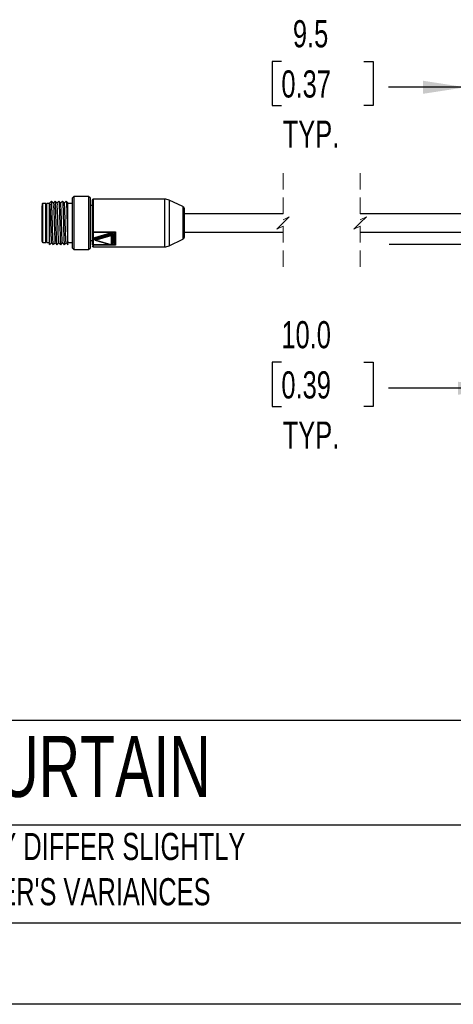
# Model space of a CAD drawing. Header units: millimetres. Extents: x 0 to 1083, y 0 to 756.
# Tile 2 of 10: x 275 to 393, y 0 to 269. Entities that reach past the tile are written whole.
import ezdxf

# ---------------------------------------------------------------- set-up
doc = ezdxf.new("R2010")
doc.units = ezdxf.units.MM
doc.header["$LTSCALE"] = 3.5
doc.linetypes.add('CENTERX2', pattern=[20.32, 12.7, -2.54, 2.54, -2.54])
doc.linetypes.add('HIDDEN', pattern=[1.905, 1.27, -0.635])
doc.layers.add('DIMENSIONS', color=140, linetype='Continuous', lineweight=25)
doc.layers.add('TEXT', color=140, linetype='Continuous', lineweight=25)
doc.styles.add('SLDTEXTSTYLE0', font='TXT', dxfattribs={"width": 0.7})
doc.dimstyles.new('SLDDIMSTYLE1', dxfattribs={"dimtxt": 7.553027, "dimasz": 11.557, "dimexe": 0, "dimexo": 0.0625, "dimgap": 1.888257, "dimtad": 0, "dimtih": 1, "dimtoh": 1, "dimrnd": 1e-09, "dimzin": 4, "dimdsep": 46, "dimtxsty": 'SLDTEXTSTYLE0', "dimsah": 1, "dimcen": 0.09, "dimadec": 0, "dimazin": 1, "dimtfac": 1, "dimtmove": 0, "dimatfit": 0, "dimfxl": 0, "dimfrac": 2, "dimtolj": 1, "dimtzin": 12, "dimarcsym": 0})
doc.dimstyles.new('SLDDIMSTYLE3', dxfattribs={"dimtxt": 7.553027, "dimasz": 11.557, "dimexe": 0, "dimexo": 0.0625, "dimgap": 1.888257, "dimtad": 0, "dimtih": 1, "dimtoh": 1, "dimrnd": 1e-09, "dimzin": 12, "dimdsep": 46, "dimtxsty": 'SLDTEXTSTYLE0', "dimsah": 1, "dimcen": 0.09, "dimadec": 0, "dimazin": 3, "dimtfac": 1, "dimtmove": 0, "dimatfit": 0, "dimfxl": 0, "dimfrac": 2, "dimtolj": 1, "dimtzin": 12, "dimarcsym": 0})

# ---------------------------------------------------------------- blocks, each defined once
blk = doc.blocks.new('SW_BROKEN_VIEW_1')
at = {"color": 0, "linetype": 'CENTERX2'}
blk.add_line((-30.28, -7.89), (191.76, -7.89), dxfattribs=at)
blk = doc.blocks.new('_D_7')
at = {"layer": 'DIMENSIONS'}
for p, q in [((396.63, 227.37), (396.63, 261.29)), ((406.13, 211.8), (406.13, 261.29)), ((346.46, 257.25), (343.92, 257.25)), ((343.92, 257.25), (343.92, 245.24)), ((368.9, 257.25), (371.44, 257.25)), ((371.44, 257.25), (371.44, 245.24)), ((396.63, 250.18), (375.67, 250.18)), ((406.13, 250.18), (428.36, 250.18)), ((343.92, 245.24), (346.46, 245.24)), ((371.44, 245.24), (368.9, 245.24))]:
    blk.add_line(p, q, dxfattribs=at)
for points in [[(396.63, 250.18), (385.08, 251.96), (385.08, 248.4)], [(406.13, 250.18), (417.69, 248.4), (417.69, 251.96)]]:
    blk.add_solid(points, dxfattribs=at)
at = {"layer": 'DIMENSIONS', "char_height": 7.408, "attachment_point": 1, "style": 'SLDTEXTSTYLE0'}
for s, insert in [('9.5', (349.6, 268.49)), ('0.37', (346.46, 254.79)), ('TYP.', (346.82, 241.1))]:
    blk.add_mtext(s, dxfattribs=dict(at, insert=insert))
blk = doc.blocks.new('_D_8')
at = {"layer": 'DIMENSIONS'}
for p, q in [((406.13, 202.91), (406.13, 156.97)), ((416.13, 202.91), (416.13, 156.97)), ((346.46, 175.15), (343.92, 175.15)), ((343.92, 175.15), (343.92, 163.14)), ((368.9, 175.15), (371.44, 175.15)), ((371.44, 175.15), (371.44, 163.14)), ((406.13, 168.08), (375.67, 168.08)), ((416.13, 168.08), (438.36, 168.08)), ((343.92, 163.14), (346.46, 163.14)), ((371.44, 163.14), (368.9, 163.14))]:
    blk.add_line(p, q, dxfattribs=at)
for points in [[(406.13, 168.08), (394.58, 169.86), (394.58, 166.3)], [(416.13, 168.08), (427.69, 166.3), (427.69, 169.86)]]:
    blk.add_solid(points, dxfattribs=at)
at = {"layer": 'DIMENSIONS', "char_height": 7.408, "attachment_point": 1, "style": 'SLDTEXTSTYLE0'}
for s, insert in [('10.0', (346.46, 186.39)), ('0.39', (346.46, 172.69)), ('TYP.', (346.82, 159))]:
    blk.add_mtext(s, dxfattribs=dict(at, insert=insert))

msp = doc.modelspace()

# ---------------------------------------------------------------- linework, layer by layer
at = {"color": 7, "linetype": 'HIDDEN', "lineweight": 18}
for p, q in [((346.919, 226.783), (346.919, 214.021)), ((367.919, 226.783), (367.919, 214.021)), ((346.919, 213.17), (345.217, 211.469)), ((345.217, 211.469), (346.919, 212.319)), ((346.919, 214.021), (348.62, 214.872)), ((348.62, 214.872), (346.919, 213.17)), ((346.919, 212.319), (346.919, 199.558)), ((367.919, 213.17), (366.217, 211.469)), ((366.217, 211.469), (367.919, 212.319)), ((367.919, 214.021), (369.62, 214.872)), ((369.62, 214.872), (367.919, 213.17)), ((367.919, 212.319), (367.919, 199.558))]:
    msp.add_line(p, q, dxfattribs=at)
for p, q in [((289.938, 220.42), (289.438, 219.92)), ((293.938, 220.42), (289.938, 220.42)), ((289.938, 220.42), (289.938, 205.92)), ((294.438, 219.92), (293.938, 220.42)), ((293.938, 220.42), (293.938, 205.92)), ((281.238, 216.777), (281.238, 217.855)), ((282.238, 218.47), (281.438, 218.47)), ((281.438, 209.423), (281.438, 218.47)), ((282.538, 218.47), (282.238, 218.17)), ((282.238, 207.87), (282.238, 218.47)), ((283.238, 218.47), (282.538, 218.47)), ((282.538, 207.87), (282.538, 218.47)), ((283.238, 207.933), (283.238, 218.651)), ((288.238, 207.909), (288.238, 218.594)), ((289.438, 218.47), (288.238, 218.47)), ((289.438, 219.92), (289.438, 206.42)), ((294.438, 206.42), (294.438, 219.92)), ((294.938, 217.92), (294.438, 217.92)), ((314.606, 219.67), (295.138, 219.67)), ((295.138, 219.67), (295.138, 210.753)), ((314.606, 219.67), (314.606, 206.67)), ((319.649, 217.629), (315.874, 219.389)), ((315.874, 219.389), (315.874, 213.17)), ((319.649, 217.629), (319.649, 213.17)), ((281.238, 208.07), (281.238, 216.777)), ((346.919, 215.67), (319.938, 215.67)), ((396.634, 215.67), (367.919, 215.67)), ((315.874, 213.17), (315.874, 206.951)), ((319.649, 213.17), (319.649, 208.712)), ((294.938, 210.827), (294.938, 210.794)), ((294.938, 210.794), (294.938, 207.344)), ((295.138, 210.753), (301.238, 210.753)), ((295.138, 210.753), (295.138, 210.652)), ((295.138, 210.652), (301.048, 210.652)), ((295.138, 210.652), (295.138, 207.203)), ((295.604, 209.189), (299.884, 210.45)), ((299.961, 210.178), (295.681, 208.917)), ((295.681, 208.775), (299.961, 210.036)), ((295.758, 208.503), (300.038, 209.764)), ((299.961, 210.178), (299.961, 210.036)), ((300.038, 209.764), (300.038, 207.242)), ((300.238, 209.906), (300.238, 210.047)), ((300.238, 209.906), (300.238, 207.384)), ((300.438, 210.189), (300.438, 207.667)), ((301.048, 210.652), (301.238, 210.753)), ((301.238, 210.753), (301.124, 210.585)), ((301.238, 210.753), (301.238, 207.136)), ((319.938, 210.67), (346.919, 210.67)), ((367.919, 210.67), (396.634, 210.67)), ((281.438, 207.87), (281.438, 209.423)), ((281.438, 207.87), (282.238, 207.87)), ((282.238, 208.17), (282.538, 207.87)), ((282.538, 207.87), (283.238, 207.87)), ((288.238, 207.87), (289.438, 207.87)), ((294.438, 208.42), (294.938, 208.42)), ((294.938, 207.344), (294.938, 207.322)), ((294.938, 207.322), (294.938, 207.156)), ((295.138, 207.203), (295.138, 207.136)), ((299.944, 207.203), (295.138, 207.203)), ((301.238, 207.136), (295.138, 207.136)), ((295.138, 207.136), (295.138, 206.67)), ((295.558, 208.787), (295.559, 208.787)), ((295.558, 208.786), (295.558, 208.645)), ((295.681, 208.917), (295.681, 208.775)), ((295.701, 208.453), (299.981, 207.192)), ((300.038, 207.242), (295.758, 208.503)), ((301.048, 207.203), (300.119, 207.203)), ((301.238, 207.136), (301.048, 207.203)), ((301.124, 207.231), (301.238, 207.136)), ((315.874, 206.951), (319.649, 208.712)), ((289.438, 206.42), (289.938, 205.92)), ((289.938, 205.92), (293.938, 205.92)), ((293.938, 205.92), (294.438, 206.42)), ((295.138, 206.67), (314.606, 206.67))]:
    msp.add_line(p, q)
at = {"color": 7, "linetype": 'Continuous'}
msp.add_line((977.909, 0.009), (0.009, 0.009), dxfattribs=at)
at = {"flags": 128}
for points in [[(281.438, 218.47), (281.399, 218.466), (281.361, 218.455), (281.327, 218.437), (281.296, 218.412), (281.272, 218.381), (281.253, 218.347), (281.242, 218.309), (281.238, 218.27), (281.238, 218.264), (281.238, 218.244), (281.238, 218.212), (281.238, 218.166), (281.238, 218.108), (281.238, 218.037), (281.238, 217.954), (281.238, 217.858)], [(283.807, 219.098), (283.555, 218.844), (283.303, 218.59)], [(284.319, 218.589), (284.067, 218.843), (283.815, 219.098)], [(284.807, 219.098), (284.555, 218.844), (284.311, 218.597)], [(285.318, 218.59), (285.066, 218.844), (284.814, 219.098)], [(285.81, 219.102), (285.556, 218.845), (285.31, 218.597)], [(286.318, 218.59), (286.066, 218.844), (285.814, 219.098)], [(286.811, 219.103), (286.557, 218.847), (286.31, 218.597)], [(287.318, 218.59), (287.066, 218.844), (286.814, 219.099)], [(287.81, 219.102), (287.556, 218.846), (287.31, 218.597)], [(288.318, 218.59), (288.066, 218.844), (287.814, 219.099)], [(294.938, 210.827), (294.942, 210.813), (294.953, 210.799), (294.972, 210.786), (294.996, 210.775), (295.027, 210.766), (295.061, 210.759), (295.099, 210.754), (295.138, 210.753)], [(300.238, 210.047), (300.232, 210.082), (300.214, 210.114), (300.186, 210.142), (300.149, 210.165), (300.105, 210.18), (300.057, 210.188), (300.008, 210.187), (299.961, 210.178)], [(299.961, 210.036), (300.008, 210.046), (300.057, 210.047), (300.105, 210.039), (300.149, 210.023), (300.186, 210.001), (300.214, 209.973), (300.232, 209.94), (300.238, 209.906)], [(283.314, 207.242), (283.566, 207.496), (283.811, 207.743)], [(283.803, 207.751), (284.055, 207.497), (284.307, 207.242)], [(284.318, 207.247), (284.57, 207.502), (284.81, 207.744)], [(284.803, 207.751), (285.055, 207.496), (285.307, 207.242)], [(285.314, 207.242), (285.566, 207.497), (285.81, 207.743)], [(285.802, 207.752), (286.056, 207.495), (286.31, 207.239)], [(286.314, 207.242), (286.566, 207.496), (286.81, 207.743)], [(286.803, 207.75), (287.057, 207.494), (287.311, 207.237)], [(287.314, 207.242), (287.566, 207.496), (287.81, 207.743)], [(287.802, 207.752), (288.056, 207.495), (288.31, 207.239)], [(295.701, 208.453), (295.704, 208.452), (295.715, 208.455), (295.728, 208.464), (295.743, 208.481), (295.758, 208.503)], [(299.981, 207.192), (299.983, 207.191), (299.995, 207.194), (300.008, 207.203), (300.023, 207.22), (300.038, 207.242)]]:
    msp.add_lwpolyline(points, dxfattribs=at)
for centre, radius, start, end in [((295.138, 219.47), 0.2, 90.01409, 179.99365), ((314.606, 216.67), 3, 64.99944, 90.00045), ((319.438, 217.176), 0.5, 0.00393, 65.00223), ((295.113, 210.829), 0.179, 191.41287, 278.05114), ((299.344, 210.15), 0.617, 2.55066, 29.02278), ((300.577, 210.064), 0.617, 182.55512, 209.04157), ((300.063, 209.941), 0.179, 261.9487, 348.5872), ((300.413, 210.012), 0.179, 81.96015, 168.55966), ((281.438, 208.07), 0.2, 180.00623, 270.00327), ((295.113, 207.38), 0.179, 191.41286, 278.05122), ((295.131, 207.33), 0.193, 182.20135, 272.05132), ((295.138, 206.87), 0.2, 180.00624, 269.98619), ((295.708, 208.768), 0.151, 100.20786, 173.16133), ((295.708, 208.627), 0.151, 100.20796, 173.16128), ((295.758, 208.645), 0.2, 179.98633, 253.59408), ((295.065, 208.889), 0.617, 2.55513, 29.04155), ((296.298, 208.803), 0.617, 182.55066, 209.02276), ((300.063, 207.419), 0.179, 261.94877, 348.58714), ((300.413, 207.49), 0.179, 81.96022, 168.5596), ((314.606, 209.67), 3, 269.99937, 295.00072), ((319.438, 209.165), 0.5, 294.99772, 359.99615)]:
    msp.add_arc(centre, radius, start, end)
for points, knots in [([(283.306, 218.532), (283.319, 218.514), (283.463, 218.319), (283.335, 217.626), (283.489, 216.546), (283.494, 215.042), (283.558, 213.355), (283.608, 211.642), (283.645, 210.095), (283.727, 208.891), (283.708, 208.152), (283.792, 207.853), (283.806, 207.803)], [0, 0, 0, 0, 0.0061352, 0.0672567, 0.1754851, 0.3190421, 0.4823522, 0.6476085, 0.7967534, 0.9135963, 0.9854501, 1, 1, 1, 1]), ([(284.302, 207.28), (284.293, 207.304), (284.234, 207.46), (284.249, 207.873), (284.189, 208.563), (284.165, 209.51), (284.125, 210.651), (284.091, 211.928), (284.054, 213.273), (284.018, 214.612), (283.985, 215.874), (283.94, 216.986), (283.929, 217.905), (283.842, 218.54), (283.897, 218.937), (283.813, 219.054), (283.803, 219.068)], [0, 0, 0, 0, 0.0066125, 0.0421474, 0.1022383, 0.1837267, 0.2821977, 0.3923803, 0.5083346, 0.6237966, 0.7326022, 0.8288033, 0.9073497, 0.9638667, 0.9955379, 1, 1, 1, 1]), ([(284.316, 218.52), (284.327, 218.498), (284.439, 218.267), (284.361, 217.581), (284.481, 216.453), (284.501, 214.939), (284.559, 213.242), (284.612, 211.536), (284.644, 210.004), (284.738, 208.83), (284.7, 208.119), (284.793, 207.848), (284.806, 207.811)], [0, 0, 0, 0, 0.0069005, 0.0714304, 0.1826089, 0.3282879, 0.4926329, 0.6577666, 0.805628, 0.9201392, 0.9889159, 1, 1, 1, 1]), ([(285.31, 207.269), (285.308, 207.263), (285.274, 207.066), (285.217, 208.494), (285.174, 209.165), (285.114, 211.344), (285.054, 213.413), (285.008, 215.572), (284.919, 217.328), (284.93, 218.449), (284.836, 218.933), (284.818, 219.025)], [0, 0, 0, 0, 0.001575, 0.0490971, 0.1655743, 0.3334335, 0.5271591, 0.717283, 0.8748857, 0.9760208, 1, 1, 1, 1]), ([(285.806, 207.757), (285.787, 207.86), (285.72, 208.244), (285.704, 209.069), (285.643, 210.321), (285.598, 211.873), (285.553, 213.562), (285.487, 215.201), (285.491, 216.658), (285.32, 217.672), (285.473, 218.348), (285.324, 218.512), (285.315, 218.522)], [0, 0, 0, 0, 0.0290618, 0.1083397, 0.2288147, 0.3779239, 0.5400612, 0.6982637, 0.8360005, 0.9388916, 0.9962336, 1, 1, 1, 1]), ([(285.818, 219.062), (285.821, 219.068), (285.871, 219.187), (285.862, 218.379), (285.932, 217.963), (285.958, 216.705), (286.005, 215.396), (286.045, 213.84), (286.088, 212.265), (286.13, 210.724), (286.171, 209.456), (286.214, 208.235), (286.247, 207.882), (286.284, 207.156), (286.308, 207.249), (286.309, 207.25)], [0, 0, 0, 0, 0.0016287, 0.0309876, 0.095546, 0.1905857, 0.308962, 0.4417227, 0.5788961, 0.7101293, 0.8255204, 0.9164187, 0.9759658, 0.9997881, 1, 1, 1, 1]), ([(286.806, 207.809), (286.801, 207.803), (286.68, 207.663), (286.799, 208.729), (286.642, 209.317), (286.644, 210.864), (286.577, 212.414), (286.535, 214.146), (286.479, 215.666), (286.448, 217.186), (286.369, 217.696), (286.376, 218.711), (286.318, 218.56), (286.315, 218.551)], [0, 0, 0, 0, 0.00227618, 0.04910558, 0.14284202, 0.27378661, 0.42827513, 0.59014449, 0.74245124, 0.86927861, 0.95739885, 0.99771785, 1, 1, 1, 1]), ([(286.81, 219.04), (286.818, 219.043), (286.968, 219.094), (286.791, 218.321), (286.976, 217.739), (286.951, 216.473), (287.017, 215.102), (287.052, 213.535), (287.096, 211.955), (287.14, 210.464), (287.173, 209.176), (287.234, 208.194), (287.233, 207.586), (287.296, 207.328), (287.309, 207.274)], [0, 0, 0, 0, 0.00214324, 0.03875005, 0.1100469, 0.21069586, 0.33317044, 0.46823439, 0.60568847, 0.73520504, 0.84699418, 0.93263806, 0.98575766, 1, 1, 1, 1]), ([(287.805, 207.815), (287.793, 207.843), (287.695, 208.083), (287.749, 208.753), (287.646, 209.864), (287.62, 211.339), (287.564, 212.999), (287.514, 214.679), (287.474, 216.202), (287.405, 217.403), (287.404, 218.16), (287.331, 218.486), (287.315, 218.556)], [0, 0, 0, 0, 0.0083318, 0.0721712, 0.180539, 0.3221604, 0.4822501, 0.6440662, 0.7906682, 0.9067316, 0.9801699, 1, 1, 1, 1]), ([(287.808, 219.055), (287.82, 219.037), (287.924, 218.871), (287.849, 218.335), (287.958, 217.468), (287.969, 216.242), (288.022, 214.799), (288.061, 213.228), (288.103, 211.654), (288.146, 210.195), (288.185, 208.959), (288.221, 208.223), (288.237, 207.909)], [0, 0, 0, 0, 0.0059574, 0.0520999, 0.1341125, 0.2458329, 0.3788296, 0.5231219, 0.6678129, 0.8019938, 0.9155886, 1, 1, 1, 1]), ([(294.938, 219.362), (294.938, 219.364), (294.938, 219.681), (294.938, 217.591), (294.938, 216.757), (294.938, 214.48), (294.938, 212.613), (294.938, 211.38), (294.938, 210.827)], [0, 0, 0, 0, 0.0006995, 0.1105388, 0.3186703, 0.5700423, 0.8072281, 1, 1, 1, 1]), ([(319.938, 217.159), (319.938, 217.16), (319.938, 217.186), (319.938, 217.063), (319.938, 217.023), (319.938, 216.955), (319.938, 216.859), (319.938, 216.732), (319.938, 216.439), (319.938, 216.077), (319.938, 215.675), (319.938, 215.306), (319.938, 215.011), (319.938, 214.784), (319.938, 214.7), (319.938, 214.669), (319.938, 214.655), (319.938, 214.649), (319.938, 214.647), (319.938, 214.645), (319.938, 214.645), (319.938, 214.3), (319.938, 213.703), (319.938, 212.947), (319.938, 212.416), (319.938, 212.082), (319.938, 211.866), (319.938, 211.629), (319.938, 211.364), (319.938, 210.909), (319.938, 210.477), (319.938, 210.065), (319.938, 209.8), (319.938, 209.625), (319.938, 209.506), (319.938, 209.469), (319.938, 209.456), (319.938, 209.45), (319.938, 209.448), (319.938, 209.447), (319.938, 209.446), (319.938, 209.446), (319.938, 209.36), (319.938, 209.272), (319.938, 209.184), (319.938, 209.182)], [0, 0, 0, 0, 0.0006157, 0.0090232, 0.0201517, 0.0270204, 0.0328612, 0.0565212, 0.0744422, 0.1432092, 0.1922519, 0.225343, 0.2819071, 0.3032445, 0.3104639, 0.3136174, 0.3149683, 0.3155528, 0.3158079, 0.3159197, 0.3159688, 0.3160073, 0.4453952, 0.5401619, 0.6003289, 0.6445527, 0.6656741, 0.6815385, 0.7336668, 0.7650096, 0.852449, 0.896146, 0.9198426, 0.9519447, 0.9616703, 0.9646924, 0.9659729, 0.966514, 0.9667467, 0.9668479, 0.9668922, 0.9669117, 0.966927, 0.9991391, 1, 1, 1, 1]), ([(299.884, 210.45), (299.931, 210.459), (300.026, 210.479), (300.17, 210.462), (300.301, 210.41), (300.412, 210.32), (300.43, 210.23), (300.438, 210.189)], [0, 0, 0, 0, 0.20872692, 0.41667301, 0.61537754, 0.82071884, 1, 1, 1, 1]), ([(301.048, 210.652), (301.006, 210.609), (300.913, 210.513), (300.801, 210.223), (300.726, 209.706), (300.743, 208.931), (300.734, 208.12), (300.803, 207.461), (301.007, 207.246), (301.048, 207.203)], [0, 0, 0, 0, 0.0498671, 0.1111423, 0.2549251, 0.4863135, 0.7539851, 0.9508841, 1, 1, 1, 1]), ([(301.124, 210.585), (301.089, 210.519), (301.019, 210.384), (300.974, 210.079), (300.926, 209.546), (300.979, 208.636), (300.807, 207.73), (301.092, 207.282), (301.124, 207.231)], [0, 0, 0, 0, 0.06512248, 0.13278625, 0.26898173, 0.53564304, 0.94746691, 1, 1, 1, 1]), ([(301.048, 210.652), (301.062, 210.643), (301.09, 210.623), (301.112, 210.598), (301.124, 210.585)], [0, 0, 0, 0, 0.4847745, 1, 1, 1, 1]), ([(283.312, 207.254), (283.3, 207.286), (283.237, 207.449), (283.239, 207.626), (283.241, 207.768)], [0, 0, 0, 0, 0.1966735, 1, 1, 1, 1]), ([(288.238, 207.341), (288.238, 207.332), (288.238, 207.137), (288.238, 207.499), (288.238, 207.843)], [0, 0, 0, 0, 0.0493944, 1, 1, 1, 1]), ([(295.558, 208.686), (295.539, 208.693), (295.49, 208.712), (295.424, 208.766), (295.37, 208.841), (295.352, 208.928), (295.37, 209.014), (295.424, 209.09), (295.504, 209.153), (295.569, 209.176), (295.604, 209.189)], [0, 0, 0, 0, 0.0826602, 0.2218938, 0.3479123, 0.4649668, 0.5819008, 0.7080536, 0.8471214, 1, 1, 1, 1]), ([(299.982, 207.193), (299.988, 207.191), (300.01, 207.184), (300.051, 207.182), (300.101, 207.192), (300.149, 207.215), (300.19, 207.25), (300.218, 207.293), (300.235, 207.338), (300.237, 207.369), (300.238, 207.384)], [0, 0, 0, 0, 0.0548252, 0.18509269, 0.32410705, 0.46824727, 0.61230821, 0.75132515, 0.88139382, 1, 1, 1, 1]), ([(300.438, 207.667), (300.432, 207.632), (300.42, 207.558), (300.335, 207.467), (300.26, 207.433), (300.219, 207.414)], [0, 0, 0, 0, 0.2974313, 0.6242017, 1, 1, 1, 1]), ([(301.124, 207.231), (301.112, 207.229), (301.085, 207.224), (301.061, 207.21), (301.048, 207.203)], [0, 0, 0, 0, 0.4594844, 1, 1, 1, 1])]:
    msp.add_open_spline(points, degree=3, knots=knots)
at = {"layer": 'TEXT'}
for p, q in [((955.675, 77.441), (22.225, 77.441)), ((955.675, 48.895), (22.225, 48.895)), ((22.225, 22.225), (955.675, 22.225))]:
    msp.add_line(p, q, dxfattribs=at)

# ---------------------------------------------------------------- block references
at = {"color": 7, "linetype": 'Continuous'}
msp.add_blockref('SW_BROKEN_VIEW_1', (406.134, 215.308), dxfattribs=at)

# ---------------------------------------------------------------- texts
at = {"layer": 'DIMENSIONS', "insert": (26.333, 73.248), "char_height": 16.66875, "attachment_point": 1, "style": 'SLDTEXTSTYLE0'}
msp.add_mtext('DATASENSING SAFETY LIGHT CURTAIN', dxfattribs=at)
at = {"layer": 'TEXT', "insert": (192.917, 46.774), "char_height": 7.40833, "attachment_point": 1, "style": 'SLDTEXTSTYLE0'}
msp.add_mtext("PART DIMENSIONS MAY DIFFER SLIGHTLY ^JDUE TO MANUFACTURER'S VARIANCES", dxfattribs=at)

# ---------------------------------------------------------------- dimensions: what is measured, and where the dimension line sits
at = {"layer": 'DIMENSIONS'}
for base, p1, p2, dimstyle, picture, middle in [((396.634, 250.181), (406.134, 207.352), (396.634, 222.92), 'SLDDIMSTYLE3', '_D_7', (357.681, 250.181)), ((406.134, 168.081), (416.134, 207.352), (406.134, 207.352), 'SLDDIMSTYLE1', '_D_8', (357.681, 168.081))]:
    dim = msp.add_linear_dim(base=base, p1=p1, p2=p2, text='<>\\PTYP.', dimstyle=dimstyle, dxfattribs=at)
    dim.commit()
    dim.dimension.update_dxf_attribs({"geometry": picture, "text_midpoint": middle, "dimtype": 160})

doc.saveas('drawing.dxf')
